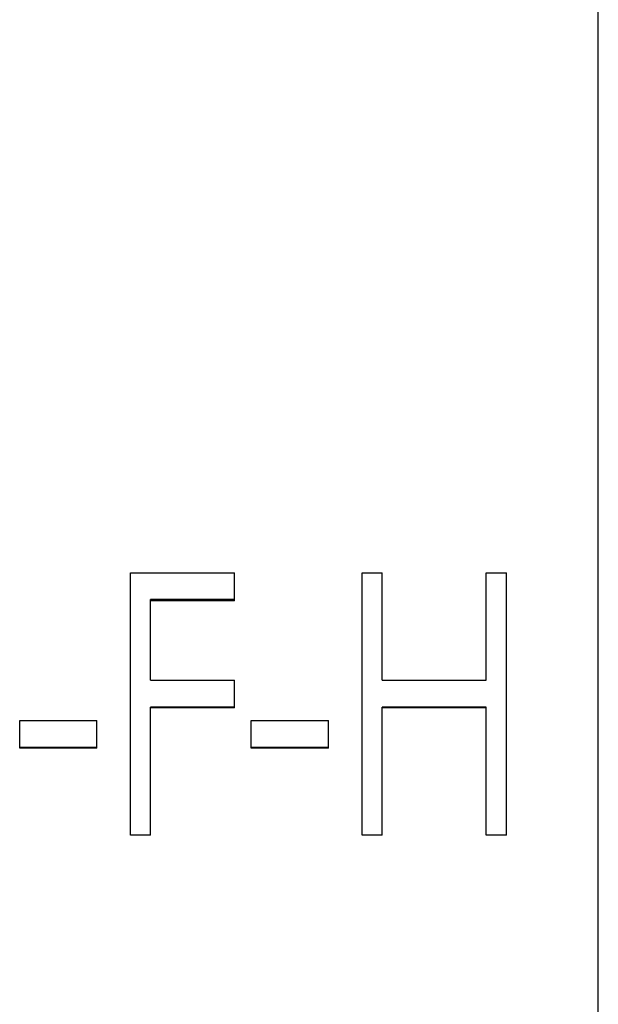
# Model space of a CAD drawing. Header units: millimetres. Extents: x -182 to 480, y -142 to 210.
# Tile 12 of 15: x 23 to 46, y -4 to 34. Entities that reach past the tile are written whole.
import ezdxf

# ---------------------------------------------------------------- set-up
doc = ezdxf.new("R2010")
doc.units = ezdxf.units.MM

msp = doc.modelspace()

# ---------------------------------------------------------------- linework, layer by layer
at = {"color": 1, "linetype": 'Continuous', "lineweight": 25}
msp.add_line((45.5, -117), (45.5, 117), dxfattribs=at)
at = {"color": 7, "linetype": 'Continuous', "lineweight": 25}
for p, q in [((27.628, 12.363), (31.603, 12.363)), ((27.628, 2.333), (27.628, 12.363)), ((31.603, 11.29), (31.603, 12.363)), ((36.474, 12.363), (37.244, 12.363)), ((36.474, 2.333), (36.474, 12.363)), ((37.244, 8.259), (37.244, 12.363)), ((41.218, 8.259), (41.218, 12.363)), ((41.218, 12.363), (41.987, 12.363)), ((41.987, 2.333), (41.987, 12.363)), ((31.603, 11.338), (28.397, 11.338)), ((28.397, 8.259), (28.397, 11.338)), ((31.603, 11.29), (28.397, 11.29)), ((28.397, 8.259), (31.603, 8.259)), ((31.603, 7.201), (31.603, 8.259)), ((37.244, 8.259), (41.218, 8.259)), ((31.603, 7.231), (28.397, 7.231)), ((28.397, 2.333), (28.397, 7.231)), ((31.603, 7.201), (28.397, 7.201)), ((41.218, 7.231), (37.244, 7.231)), ((37.244, 2.333), (37.244, 7.231)), ((41.218, 7.201), (37.244, 7.201)), ((41.218, 2.333), (41.218, 7.231)), ((23.397, 6.717), (26.346, 6.717)), ((23.397, 5.664), (23.397, 6.717)), ((26.346, 5.664), (26.346, 6.717)), ((32.244, 5.664), (32.244, 6.717)), ((32.244, 6.717), (35.192, 6.717)), ((35.192, 5.664), (35.192, 6.717)), ((26.346, 5.689), (23.397, 5.689)), ((26.346, 5.664), (23.397, 5.664)), ((35.192, 5.689), (32.244, 5.689)), ((35.192, 5.664), (32.244, 5.664)), ((28.397, 2.343), (27.628, 2.343)), ((28.397, 2.333), (27.628, 2.333)), ((37.244, 2.343), (36.474, 2.343)), ((37.244, 2.333), (36.474, 2.333)), ((41.987, 2.343), (41.218, 2.343)), ((41.987, 2.333), (41.218, 2.333))]:
    msp.add_line(p, q, dxfattribs=at)

doc.saveas('drawing.dxf')
